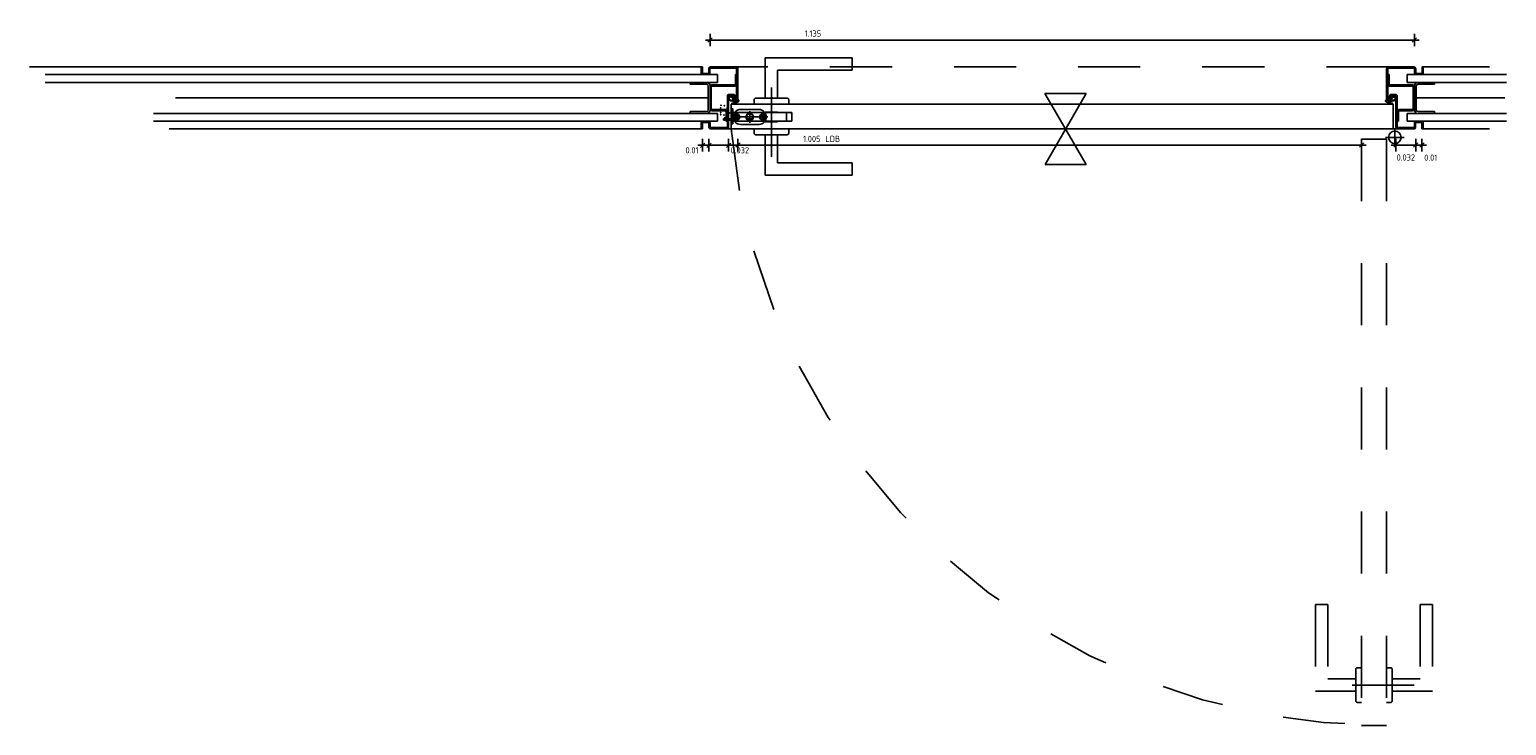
# Model space of a CAD drawing. Extents: x 22676.4 to 22686.7, y -5313.4 to -5308.9.
# Tile 1 of 5: x 22676.4 to 22678.8, y -5313.4 to -5312.2. Entities that reach past the tile are written whole.
import ezdxf

# ---------------------------------------------------------------- set-up
doc = ezdxf.new("R2010")
doc.units = 0
doc.header["$MEASUREMENT"] = 0
for name, pattern in [('DASHED', [15, 12, -3]), ('DOT_CENTER', [2, 1.25, -0.25, 0.25, -0.25]), ('STRICHLINIE2', [0.375, 0.25, -0.125]), ('VERDECKT2', [4.7625, 3.175, -1.5875])]:
    doc.linetypes.add(name, pattern=pattern)
doc.layers.get('0').update_dxf_attribs({"linetype": 'CONTINUOUS'})
doc.layers.get('Defpoints').update_dxf_attribs({"linetype": 'CONTINUOUS'})
for name, color, linetype in [('1', 7, 'CONTINUOUS'), ('AC-1-Unterzüge', 5, 'VERDECKT2'), ('AC-1-Wände_nichttragend', 2, 'CONTINUOUS'), ('AC-2-Fliesen', 9, 'CONTINUOUS'), ('AC-2-Türen', 7, 'CONTINUOUS'), ('AC-6-Vermassung_Innen', 4, 'CONTINUOUS')]:
    doc.layers.add(name, color=color, linetype=linetype)
doc.styles.add('ISOCP2', font='ISOCP2.SHX')
doc.styles.get("Standard").update_dxf_attribs({"font": 'isocp.shx'})
doc.linetypes.add('ISOLATION', pattern='A,0.00254,-2.54,[134,ltypeshp.shx,S=2.54,R=0,X=-2.54,Y=0],-5.08,[134,ltypeshp.shx,S=2.54,R=180,X=2.54,Y=0],-2.54', length=10.16254)
doc.dimstyles.new('KA_I5', dxfattribs={"dimtxt": 0.01, "dimasz": 0.0001, "dimexe": 100, "dimexo": 1, "dimgap": 0.005, "dimtad": 1, "dimdec": 3, "dimdsep": 46, "dimtxsty": 'Standard', "dimblk": 'KA_BEM', "dimcen": 5, "dimse1": 1, "dimse2": 1, "dimclrt": 256, "dimadec": 0, "dimazin": 0, "dimtfac": 1, "dimtdec": 3, "dimtix": 1, "dimtmove": 2, "dimatfit": 3, "dimldrblk": 'KA_BEM', "dimfxl": 0, "dimtvp": 0.8, "dimtolj": 1, "dimtzin": 0, "dimarcsym": 0})

# ---------------------------------------------------------------- blocks, each defined once
blk = doc.blocks.new('KA_BEM')
at = {"color": 0}
for p, q in [((-75, 0), (75, 0)), ((-35, -35), (35, 35)), ((0, -100), (0, 100))]:
    blk.add_line(p, q, dxfattribs=at)
blk = doc.blocks.new('*D8')
at = {"layer": 'AC-6-Vermassung_Innen', "color": 0, "linetype": 'VERDECKT2', "lineweight": -2}
blk.add_line((22677.5436, -5312.2589), (22678.6784, -5312.2589), dxfattribs=at)
at = {"layer": 'Defpoints', "color": 0, "linetype": 'VERDECKT2'}
for p in [(22678.6785, -5312.2589), (22677.5435, -5312.3337), (22678.6785, -5312.3337)]:
    blk.add_point(p, dxfattribs=at)
at = {"layer": 'AC-6-Vermassung_Innen', "color": 0, "linetype": 'VERDECKT2', "lineweight": -2, "xscale": 0.0001, "yscale": 0.0001, "zscale": 0.0001, "rotation": 180}
blk.add_blockref('KA_BEM', (22677.5435, -5312.2589), dxfattribs=at)
at = {"layer": 'AC-6-Vermassung_Innen', "color": 0, "linetype": 'VERDECKT2', "lineweight": -2, "xscale": 0.0001, "yscale": 0.0001, "zscale": 0.0001}
blk.add_blockref('KA_BEM', (22678.6785, -5312.2589), dxfattribs=at)
at = {"layer": 'AC-6-Vermassung_Innen', "linetype": 'VERDECKT2', "insert": (22677.7092, -5312.2484), "char_height": 0.01, "attachment_point": 5}
blk.add_mtext('\\A1;1.135', dxfattribs=at)
blk = doc.blocks.new('*D94')
at = {"layer": 'AC-6-Vermassung_Innen', "color": 0, "linetype": 'VERDECKT2', "lineweight": -2, "ltscale": 0.25}
for p, q in [((22677.5312, -5312.4282), (22677.5311, -5312.4282)), ((22677.5313, -5312.4282), (22677.5415, -5312.4282)), ((22677.5416, -5312.4282), (22677.5417, -5312.4282))]:
    blk.add_line(p, q, dxfattribs=at)
at = {"layer": 'Defpoints', "color": 0, "linetype": 'VERDECKT2', "ltscale": 0.25}
for p in [(22677.5313, -5312.3972), (22677.5415, -5312.399), (22677.5415, -5312.4282)]:
    blk.add_point(p, dxfattribs=at)
at = {"layer": 'AC-6-Vermassung_Innen', "color": 0, "linetype": 'VERDECKT2', "lineweight": -2, "ltscale": 0.25, "xscale": 0.0001, "yscale": 0.0001, "zscale": 0.0001}
blk.add_blockref('KA_BEM', (22677.5313, -5312.4282), dxfattribs=at)
at = {"layer": 'AC-6-Vermassung_Innen', "color": 0, "linetype": 'VERDECKT2', "lineweight": -2, "ltscale": 0.25, "xscale": 0.0001, "yscale": 0.0001, "zscale": 0.0001, "rotation": 180}
blk.add_blockref('KA_BEM', (22677.5415, -5312.4282), dxfattribs=at)
at = {"layer": 'AC-6-Vermassung_Innen', "linetype": 'VERDECKT2', "ltscale": 0.25, "insert": (22677.5144, -5312.4363), "char_height": 0.01, "attachment_point": 5}
blk.add_mtext('\\A1;0.01', dxfattribs=at)
blk = doc.blocks.new('*D95')
at = {"layer": 'AC-6-Vermassung_Innen', "color": 0, "linetype": 'VERDECKT2', "lineweight": -2, "ltscale": 0.25}
blk.add_line((22677.5416, -5312.4282), (22677.5732, -5312.4282), dxfattribs=at)
at = {"layer": 'Defpoints', "color": 0, "linetype": 'VERDECKT2', "ltscale": 0.25}
for p in [(22677.5415, -5312.399), (22677.5733, -5312.3971), (22677.5733, -5312.4282)]:
    blk.add_point(p, dxfattribs=at)
at = {"layer": 'AC-6-Vermassung_Innen', "color": 0, "linetype": 'VERDECKT2', "lineweight": -2, "ltscale": 0.25, "xscale": 0.0001, "yscale": 0.0001, "zscale": 0.0001, "rotation": 180}
blk.add_blockref('KA_BEM', (22677.5415, -5312.4282), dxfattribs=at)
at = {"layer": 'AC-6-Vermassung_Innen', "color": 0, "linetype": 'VERDECKT2', "lineweight": -2, "ltscale": 0.25, "xscale": 0.0001, "yscale": 0.0001, "zscale": 0.0001}
blk.add_blockref('KA_BEM', (22677.5733, -5312.4282), dxfattribs=at)
at = {"layer": 'AC-6-Vermassung_Innen', "linetype": 'VERDECKT2', "ltscale": 0.25, "insert": (22677.5915, -5312.4364), "char_height": 0.01, "attachment_point": 5}
blk.add_mtext('\\A1;0.032', dxfattribs=at)
blk = doc.blocks.new('*D96')
at = {"layer": 'AC-6-Vermassung_Innen', "color": 0, "linetype": 'VERDECKT2', "lineweight": -2}
blk.add_line((22678.6488, -5312.4281), (22678.6804, -5312.4281), dxfattribs=at)
at = {"layer": 'Defpoints', "color": 0, "linetype": 'VERDECKT2'}
for p in [(22678.6487, -5312.3944), (22678.6805, -5312.399), (22678.6805, -5312.4281)]:
    blk.add_point(p, dxfattribs=at)
at = {"layer": 'AC-6-Vermassung_Innen', "color": 0, "linetype": 'VERDECKT2', "lineweight": -2, "xscale": 0.0001, "yscale": 0.0001, "zscale": 0.0001, "rotation": 180}
blk.add_blockref('KA_BEM', (22678.6487, -5312.4281), dxfattribs=at)
at = {"layer": 'AC-6-Vermassung_Innen', "color": 0, "linetype": 'VERDECKT2', "lineweight": -2, "xscale": 0.0001, "yscale": 0.0001, "zscale": 0.0001}
blk.add_blockref('KA_BEM', (22678.6805, -5312.4281), dxfattribs=at)
at = {"layer": 'AC-6-Vermassung_Innen', "linetype": 'VERDECKT2', "insert": (22678.6646, -5312.448), "char_height": 0.01, "attachment_point": 5}
blk.add_mtext('\\A1;0.032', dxfattribs=at)
blk = doc.blocks.new('*D97')
at = {"layer": 'AC-6-Vermassung_Innen', "color": 0, "linetype": 'VERDECKT2', "lineweight": -2}
for p, q in [((22678.6804, -5312.4281), (22678.6803, -5312.4281)), ((22678.6805, -5312.4281), (22678.6907, -5312.4281)), ((22678.6908, -5312.4281), (22678.6909, -5312.4281))]:
    blk.add_line(p, q, dxfattribs=at)
at = {"layer": 'Defpoints', "color": 0, "linetype": 'VERDECKT2'}
for p in [(22678.6805, -5312.399), (22678.6907, -5312.402), (22678.6907, -5312.4281)]:
    blk.add_point(p, dxfattribs=at)
at = {"layer": 'AC-6-Vermassung_Innen', "color": 0, "linetype": 'VERDECKT2', "lineweight": -2, "xscale": 0.0001, "yscale": 0.0001, "zscale": 0.0001}
blk.add_blockref('KA_BEM', (22678.6805, -5312.4281), dxfattribs=at)
at = {"layer": 'AC-6-Vermassung_Innen', "color": 0, "linetype": 'VERDECKT2', "lineweight": -2, "xscale": 0.0001, "yscale": 0.0001, "zscale": 0.0001, "rotation": 180}
blk.add_blockref('KA_BEM', (22678.6907, -5312.4281), dxfattribs=at)
at = {"layer": 'AC-6-Vermassung_Innen', "linetype": 'VERDECKT2', "insert": (22678.7048, -5312.4483), "char_height": 0.01, "attachment_point": 5}
blk.add_mtext('\\A1;0.01', dxfattribs=at)
blk = doc.blocks.new('*D98')
at = {"layer": 'AC-6-Vermassung_Innen', "color": 0, "linetype": 'VERDECKT2', "lineweight": -2}
blk.add_line((22677.5884, -5312.4281), (22678.5933, -5312.4281), dxfattribs=at)
at = {"layer": 'Defpoints', "color": 0, "linetype": 'VERDECKT2'}
for p in [(22677.5883, -5312.3535), (22678.5934, -5312.4182), (22678.5934, -5312.4281)]:
    blk.add_point(p, dxfattribs=at)
at = {"layer": 'AC-6-Vermassung_Innen', "color": 0, "linetype": 'VERDECKT2', "lineweight": -2, "xscale": 0.0001, "yscale": 0.0001, "zscale": 0.0001, "rotation": 180}
blk.add_blockref('KA_BEM', (22677.5883, -5312.4281), dxfattribs=at)
at = {"layer": 'AC-6-Vermassung_Innen', "color": 0, "linetype": 'VERDECKT2', "lineweight": -2, "xscale": 0.0001, "yscale": 0.0001, "zscale": 0.0001}
blk.add_blockref('KA_BEM', (22678.5934, -5312.4281), dxfattribs=at)
at = {"layer": 'AC-6-Vermassung_Innen', "linetype": 'VERDECKT2', "insert": (22677.7073, -5312.4181), "char_height": 0.01, "attachment_point": 5}
blk.add_mtext('\\A1;1.005', dxfattribs=at)

msp = doc.modelspace()

# ---------------------------------------------------------------- linework, layer by layer
at = {"layer": '1', "linetype": 'VERDECKT2'}
for p, q in [((22677.63232, -5312.28746), (22677.63232, -5312.35246)), ((22677.77232, -5312.28746), (22677.63232, -5312.28746)), ((22677.77232, -5312.30746), (22677.65232, -5312.30746)), ((22677.65232, -5312.30746), (22677.65232, -5312.35246)), ((22677.77232, -5312.28746), (22677.77232, -5312.30746)), ((22677.61432, -5312.35546), (22677.61432, -5312.36196)), ((22677.66732, -5312.35246), (22677.61732, -5312.35246)), ((22677.67032, -5312.36196), (22677.67032, -5312.35546)), ((22677.67032, -5312.36196), (22677.61432, -5312.36196)), ((22677.67032, -5312.40196), (22677.61432, -5312.40196)), ((22677.61432, -5312.40846), (22677.61432, -5312.40196)), ((22677.67032, -5312.40196), (22677.67032, -5312.40846)), ((22677.66732, -5312.41146), (22677.61732, -5312.41146)), ((22677.63232, -5312.47646), (22677.63232, -5312.41146)), ((22677.65232, -5312.45646), (22677.65232, -5312.41146)), ((22677.77232, -5312.45646), (22677.65232, -5312.45646)), ((22677.77232, -5312.47646), (22677.77232, -5312.45646)), ((22677.77232, -5312.47646), (22677.63232, -5312.47646))]:
    msp.add_line(p, q, dxfattribs=at)
at = {"layer": '1', "color": 4, "linetype": 'ISOLATION', "ltscale": 0.0025}
for p, q in [((22677.54057, -5312.35202), (22676.68196, -5312.35202)), ((22678.68137, -5312.35202), (22678.82427, -5312.35202))]:
    msp.add_line(p, q, dxfattribs=at)
at = {"layer": '1', "color": 2, "linetype": 'DASHED'}
for p, q in [((22677.57132, -5312.37969), (22677.56532, -5312.38569)), ((22677.56532, -5312.38569), (22677.57132, -5312.37969)), ((22677.57132, -5312.37969), (22677.57732, -5312.37369)), ((22677.57732, -5312.36969), (22677.58032, -5312.36969)), ((22677.58032, -5312.36969), (22677.57732, -5312.36969)), ((22677.58032, -5312.37569), (22677.67232, -5312.37569)), ((22677.67532, -5312.37569), (22677.58032, -5312.37569)), ((22677.63232, -5312.37494), (22677.63232, -5312.37569)), ((22677.65232, -5312.37494), (22677.63232, -5312.37494)), ((22677.65232, -5312.37569), (22677.65232, -5312.37494)), ((22677.66657, -5312.37569), (22677.66657, -5312.38969)), ((22677.67532, -5312.38969), (22677.67532, -5312.37569)), ((22677.67532, -5312.37869), (22677.67532, -5312.38969)), ((22677.57132, -5312.38569), (22677.56532, -5312.38569)), ((22677.56532, -5312.38569), (22677.57132, -5312.38569)), ((22677.57132, -5312.38569), (22677.57732, -5312.38569)), ((22677.63232, -5312.39044), (22677.63232, -5312.38969)), ((22677.65232, -5312.39044), (22677.63232, -5312.39044)), ((22677.65232, -5312.38969), (22677.65232, -5312.39044))]:
    msp.add_line(p, q, dxfattribs=at)
at = {"layer": '1', "color": 2, "linetype": 'Continuous'}
for p, q in [((22677.5708, -5312.36758), (22677.5708, -5312.38858)), ((22677.57732, -5312.37369), (22677.57132, -5312.37969)), ((22677.57732, -5312.39369), (22677.57732, -5312.36969)), ((22677.57732, -5312.39369), (22677.57732, -5312.36969)), ((22677.58032, -5312.36969), (22677.58032, -5312.39369)), ((22677.58032, -5312.39369), (22677.58032, -5312.36969)), ((22677.59232, -5312.37069), (22677.62232, -5312.37069)), ((22677.60213, -5312.37969), (22677.60213, -5312.38569)), ((22677.61252, -5312.37969), (22677.61252, -5312.38569)), ((22677.56532, -5312.38569), (22677.56532, -5312.38769)), ((22677.56532, -5312.38769), (22677.56532, -5312.38569)), ((22677.56532, -5312.38769), (22677.57132, -5312.38769)), ((22677.57132, -5312.38769), (22677.56532, -5312.38769)), ((22677.57732, -5312.38569), (22677.57132, -5312.38569)), ((22677.57132, -5312.38769), (22677.57732, -5312.38769)), ((22677.57732, -5312.38769), (22677.57132, -5312.38769)), ((22677.58032, -5312.39369), (22677.57732, -5312.39369)), ((22677.57732, -5312.39369), (22677.58032, -5312.39369)), ((22677.58032, -5312.38969), (22677.67532, -5312.38969)), ((22677.67532, -5312.38969), (22677.58032, -5312.38969)), ((22677.62232, -5312.39469), (22677.59232, -5312.39469)), ((22677.61252, -5312.38569), (22677.60213, -5312.38569)), ((22677.60401, -5312.38769), (22677.61064, -5312.38769))]:
    msp.add_line(p, q, dxfattribs=at)
at = {"layer": '1', "color": 2, "linetype": 'DOT_CENTER'}
for p, q in [((22677.60732, -5312.38869), (22677.60732, -5312.37669)), ((22677.61332, -5312.38269), (22677.60132, -5312.38269))]:
    msp.add_line(p, q, dxfattribs=at)
at = {"layer": '1', "color": 2, "linetype": 'Continuous'}
for centre, radius in [((22677.58632, -5312.38269), 0.005), ((22677.58632, -5312.38269), 0.00275), ((22677.62832, -5312.38269), 0.005), ((22677.62832, -5312.38269), 0.00275)]:
    msp.add_circle(centre, radius, dxfattribs=at)
at = {"layer": '1', "color": 2, "linetype": 'DASHED'}
msp.add_circle((22677.60732, -5312.38269), 0.005, dxfattribs=at)
at = {"layer": '1', "linetype": 'VERDECKT2'}
for centre, start, end in [((22677.61732, -5312.35546), 90, 180), ((22677.66732, -5312.35546), 0, 90), ((22677.61732, -5312.40846), 180, 270), ((22677.66732, -5312.40846), 270, 0)]:
    msp.add_arc(centre, 0.003, start, end, dxfattribs=at)
at = {"layer": '1', "color": 2, "linetype": 'Continuous'}
for centre, radius, start, end in [((22677.59232, -5312.38269), 0.012, 90, 270), ((22677.60732, -5312.38269), 0.006, 150, 210), ((22677.60732, -5312.38269), 0.006, 90, 150), ((22677.60732, -5312.38269), 0.006, 30, 90), ((22677.60732, -5312.38269), 0.006, 330, 30), ((22677.62232, -5312.38269), 0.012, 270, 90), ((22677.60732, -5312.38269), 0.006, 210, 236.44269), ((22677.60732, -5312.38269), 0.006, 236.44269, 270), ((22677.60732, -5312.38269), 0.006, 270, 303.55731), ((22677.60732, -5312.38269), 0.006, 303.55731, 330)]:
    msp.add_arc(centre, radius, start, end, dxfattribs=at)
at = {"layer": '1', "color": 2, "linetype": 'DASHED'}
msp.add_arc((22677.67232, -5312.37869), 0.003, 0, 90, dxfattribs=at)
at = {"layer": '1', "color": 7, "linetype": 'Continuous'}
for p in [(22677.56043, -5312.3756), (22677.56048, -5312.36839), (22677.56069, -5312.37929), (22677.56112, -5312.36418), (22677.56329, -5312.37182), (22677.56578, -5312.37955), (22677.56622, -5312.36444)]:
    msp.add_point(p, dxfattribs=at)
at = {"layer": 'AC-1-Unterzüge', "ltscale": 0.01}
msp.add_line((22678.63666, -5312.30208), (22677.5853, -5312.30208), dxfattribs=at)
at = {"layer": 'AC-1-Wände_nichttragend'}
for p, q in [((22677.5291, -5312.30208), (22676.44682, -5312.30207)), ((22678.79962, -5312.30208), (22678.69284, -5312.30209)), ((22677.55529, -5312.31458), (22676.47181, -5312.31457)), ((22677.55529, -5312.32708), (22676.47182, -5312.32707)), ((22678.82681, -5312.31458), (22678.66666, -5312.31458)), ((22678.82681, -5312.32708), (22678.66666, -5312.32709)), ((22677.55529, -5312.37708), (22676.64681, -5312.37708)), ((22678.82681, -5312.37708), (22678.66666, -5312.37709)), ((22677.55529, -5312.38958), (22676.64681, -5312.38958)), ((22677.5291, -5312.40208), (22676.67181, -5312.40208)), ((22678.82681, -5312.38958), (22678.66666, -5312.38959)), ((22678.79962, -5312.40208), (22678.69284, -5312.40209))]:
    msp.add_line(p, q, dxfattribs=at)
at = {"layer": 'AC-2-Fliesen'}
for p, q in [((22678.14958, -5312.45922), (22678.08317, -5312.34495)), ((22678.14958, -5312.34495), (22678.08317, -5312.34495)), ((22678.14942, -5312.34493), (22678.08343, -5312.45922)), ((22677.57029, -5312.40196), (22678.65165, -5312.40196)), ((22678.14958, -5312.45922), (22678.08343, -5312.45922))]:
    msp.add_line(p, q, dxfattribs=at)
at = {"layer": 'AC-2-Türen'}
for p, q in [((22677.5291, -5312.31158), (22677.5291, -5312.30208)), ((22677.5291, -5312.30208), (22677.5311, -5312.30208)), ((22677.5311, -5312.30208), (22677.5311, -5312.31158)), ((22677.54129, -5312.31158), (22677.54129, -5312.30508)), ((22677.54329, -5312.30508), (22677.54329, -5312.31158)), ((22677.54429, -5312.30208), (22677.58529, -5312.30208)), ((22677.58529, -5312.30408), (22677.54429, -5312.30408)), ((22677.58629, -5312.35355), (22677.58629, -5312.30508)), ((22677.58829, -5312.30508), (22677.58829, -5312.35355)), ((22678.63366, -5312.30508), (22678.63366, -5312.35355)), ((22678.63566, -5312.35355), (22678.63566, -5312.30508)), ((22678.67766, -5312.30208), (22678.63666, -5312.30208)), ((22678.63666, -5312.30408), (22678.67766, -5312.30408)), ((22678.67866, -5312.30508), (22678.67866, -5312.31158)), ((22678.68066, -5312.31158), (22678.68066, -5312.30508)), ((22678.69084, -5312.30208), (22678.69084, -5312.31158)), ((22678.69284, -5312.30208), (22678.69084, -5312.30208)), ((22678.69284, -5312.31158), (22678.69284, -5312.30208)), ((22677.51127, -5312.32708), (22677.53767, -5312.32708)), ((22677.51127, -5312.32708), (22677.51127, -5312.32998)), ((22677.51127, -5312.32998), (22677.53767, -5312.32998)), ((22677.5321, -5312.31258), (22677.54029, -5312.31258)), ((22677.54029, -5312.31458), (22677.5321, -5312.31458)), ((22677.54057, -5312.33288), (22677.54057, -5312.37116)), ((22677.54347, -5312.33288), (22677.54347, -5312.37116)), ((22677.58355, -5312.33108), (22677.54606, -5312.33108)), ((22677.58355, -5312.33308), (22677.54606, -5312.33308)), ((22677.55529, -5312.31458), (22677.55529, -5312.32708)), ((22677.58429, -5312.31458), (22677.58629, -5312.31458)), ((22677.58429, -5312.31458), (22677.58429, -5312.33035)), ((22678.63766, -5312.31458), (22678.63566, -5312.31458)), ((22678.63766, -5312.31458), (22678.63766, -5312.33035)), ((22678.63839, -5312.33108), (22678.67588, -5312.33108)), ((22678.63839, -5312.33308), (22678.67588, -5312.33308)), ((22678.66666, -5312.31458), (22678.66666, -5312.32708)), ((22678.67847, -5312.33288), (22678.67847, -5312.37116)), ((22678.68137, -5312.33288), (22678.68137, -5312.37116)), ((22678.68984, -5312.31258), (22678.68166, -5312.31258)), ((22678.68166, -5312.31458), (22678.68984, -5312.31458)), ((22678.71067, -5312.32708), (22678.68427, -5312.32708)), ((22678.71067, -5312.32998), (22678.68427, -5312.32998)), ((22677.54547, -5312.33367), (22677.54547, -5312.37007)), ((22677.57129, -5312.39896), (22677.57129, -5312.34932)), ((22677.57329, -5312.34932), (22677.57329, -5312.39896)), ((22677.57429, -5312.34632), (22677.58047, -5312.34632)), ((22677.57429, -5312.34632), (22677.58047, -5312.34632)), ((22677.58047, -5312.34832), (22677.57429, -5312.34832)), ((22677.58147, -5312.35355), (22677.58147, -5312.34932)), ((22677.58347, -5312.34932), (22677.58347, -5312.35355)), ((22677.58447, -5312.35455), (22677.58529, -5312.35455)), ((22677.58529, -5312.35655), (22677.58447, -5312.35655)), ((22678.63747, -5312.35455), (22678.63666, -5312.35455)), ((22678.63666, -5312.35655), (22678.63747, -5312.35655)), ((22678.63847, -5312.34932), (22678.63847, -5312.35355)), ((22678.64047, -5312.35355), (22678.64047, -5312.34932)), ((22678.64766, -5312.34632), (22678.64147, -5312.34632)), ((22678.64766, -5312.34632), (22678.64147, -5312.34632)), ((22678.64147, -5312.34832), (22678.64766, -5312.34832)), ((22678.64866, -5312.34932), (22678.64866, -5312.39896)), ((22678.65066, -5312.39896), (22678.65066, -5312.34932)), ((22678.67647, -5312.33367), (22678.67647, -5312.37007)), ((22677.53767, -5312.37406), (22677.51127, -5312.37406)), ((22677.51127, -5312.37406), (22677.51127, -5312.37708)), ((22677.51127, -5312.37696), (22677.53767, -5312.37696)), ((22677.56863, -5312.37096), (22677.54636, -5312.37096)), ((22677.56863, -5312.37296), (22677.54636, -5312.37296)), ((22677.55529, -5312.37708), (22677.55529, -5312.38958)), ((22677.56929, -5312.38946), (22677.56929, -5312.37362)), ((22678.64429, -5312.36196), (22677.57732, -5312.36196)), ((22677.57732, -5312.40196), (22677.57732, -5312.36196)), ((22678.64429, -5312.36196), (22678.64429, -5312.40196)), ((22678.65266, -5312.38946), (22678.65266, -5312.37362)), ((22678.65331, -5312.37096), (22678.67558, -5312.37096)), ((22678.65331, -5312.37296), (22678.67558, -5312.37296)), ((22678.66666, -5312.37709), (22678.66666, -5312.38959)), ((22678.68427, -5312.37406), (22678.71067, -5312.37406)), ((22678.71067, -5312.37696), (22678.68427, -5312.37696)), ((22677.52929, -5312.40196), (22677.52929, -5312.39246)), ((22677.53129, -5312.40196), (22677.52929, -5312.40196)), ((22677.53129, -5312.39246), (22677.53129, -5312.40196)), ((22677.53229, -5312.38946), (22677.54047, -5312.38946)), ((22677.54047, -5312.39146), (22677.53229, -5312.39146)), ((22677.54147, -5312.39896), (22677.54147, -5312.39246)), ((22677.54347, -5312.39246), (22677.54347, -5312.39896)), ((22677.54447, -5312.39996), (22677.57029, -5312.39996)), ((22677.54447, -5312.40196), (22677.57029, -5312.40196)), ((22677.56929, -5312.38946), (22677.57129, -5312.38946)), ((22678.64429, -5312.40196), (22677.57732, -5312.40196)), ((22678.64697, -5312.43056), (22678.64697, -5312.40056)), ((22678.65266, -5312.38946), (22678.65066, -5312.38946)), ((22678.67747, -5312.39996), (22678.65166, -5312.39996)), ((22678.67747, -5312.40196), (22678.65166, -5312.40196)), ((22678.67847, -5312.39246), (22678.67847, -5312.39896)), ((22678.68047, -5312.39896), (22678.68047, -5312.39246)), ((22678.68966, -5312.38946), (22678.68147, -5312.38946)), ((22678.68147, -5312.39146), (22678.68966, -5312.39146)), ((22678.69066, -5312.39246), (22678.69066, -5312.40196)), ((22678.69066, -5312.40196), (22678.69266, -5312.40196)), ((22678.69266, -5312.40196), (22678.69266, -5312.39246)), ((22678.63197, -5312.41556), (22678.66197, -5312.41556))]:
    msp.add_line(p, q, dxfattribs=at)
at = {"layer": 'AC-2-Türen', "color": 7}
for p, q in [((22678.71067, -5312.32708), (22678.71067, -5312.32998)), ((22678.71067, -5312.37406), (22678.71067, -5312.37696))]:
    msp.add_line(p, q, dxfattribs=at)
at = {"layer": 'AC-2-Türen', "linetype": 'STRICHLINIE2', "ltscale": 0.1}
for p, q in [((22678.59337, -5312.41824), (22678.59337, -5313.36275)), ((22678.59337, -5312.41824), (22678.63337, -5312.41824)), ((22678.63337, -5312.41824), (22678.63337, -5313.36275)), ((22678.51887, -5313.16775), (22678.53887, -5313.16775)), ((22678.51887, -5313.16775), (22678.51887, -5313.30775)), ((22678.53887, -5313.16775), (22678.53887, -5313.28775)), ((22678.68787, -5313.16775), (22678.68787, -5313.28775)), ((22678.68787, -5313.16775), (22678.70787, -5313.16775)), ((22678.70787, -5313.16775), (22678.70787, -5313.30775)), ((22678.58387, -5313.27275), (22678.58387, -5313.32275)), ((22678.59337, -5313.26975), (22678.58687, -5313.26975)), ((22678.63337, -5313.26975), (22678.63987, -5313.26975)), ((22678.64287, -5313.27275), (22678.64287, -5313.32275)), ((22678.51887, -5313.30775), (22678.58387, -5313.30775)), ((22678.53887, -5313.28775), (22678.58387, -5313.28775)), ((22678.68787, -5313.28775), (22678.64287, -5313.28775)), ((22678.70787, -5313.30775), (22678.64287, -5313.30775)), ((22678.58687, -5313.32575), (22678.59337, -5313.32575)), ((22678.63987, -5313.32575), (22678.63337, -5313.32575)), ((22678.63337, -5313.36275), (22678.59337, -5313.36275))]:
    msp.add_line(p, q, dxfattribs=at)
at = {"layer": 'AC-2-Türen', "color": 4, "linetype": 'STRICHLINIE2', "ltscale": 0.1}
msp.add_line((22678.67829, -5313.29775), (22678.56674, -5313.29775), dxfattribs=at)
at = {"layer": 'AC-2-Türen'}
for points in [[(22677.57939, -5312.36065), (22677.58037, -5312.3605), (22677.58175, -5312.3601), (22677.58288, -5312.35966), (22677.58379, -5312.35915), (22677.58462, -5312.3585), (22677.58459, -5312.35821), (22677.5844, -5312.35796), (22677.58222, -5312.35777), (22677.5768, -5312.35679), (22677.5735, -5312.35541), (22677.5735, -5312.35029), (22677.57583, -5312.34904), (22677.58102, -5312.35098), (22677.58102, -5312.35457), (22677.58149, -5312.35548), (22677.58219, -5312.35625), (22677.58317, -5312.35679), (22677.58433, -5312.35712), (22677.58575, -5312.35712), (22677.58655, -5312.35694), (22677.58735, -5312.35646), (22677.58811, -5312.35585), (22677.5888, -5312.35552), (22677.58946, -5312.35559), (22677.58986, -5312.35603), (22677.58993, -5312.35716), (22677.58949, -5312.35781), (22677.58626, -5312.35992), (22677.58317, -5312.36097), (22677.58073, -5312.36123), (22677.57899, -5312.36126), (22677.5787, -5312.36108), (22677.57873, -5312.36072), (22677.57899, -5312.36065), (22677.57939, -5312.36065)], [(22677.58076, -5312.35643), (22677.57695, -5312.35577), (22677.5745, -5312.35474), (22677.5745, -5312.35087), (22677.57597, -5312.35012), (22677.58002, -5312.35175), (22677.58002, -5312.35482), (22677.58031, -5312.35571), (22677.58076, -5312.35643)], [(22678.64256, -5312.36065), (22678.64157, -5312.3605), (22678.64019, -5312.3601), (22678.63907, -5312.35966), (22678.63816, -5312.35915), (22678.63732, -5312.3585), (22678.63736, -5312.35821), (22678.63754, -5312.35795), (22678.63972, -5312.35777), (22678.64514, -5312.35679), (22678.64845, -5312.35541), (22678.64845, -5312.35029), (22678.64611, -5312.34904), (22678.64092, -5312.35098), (22678.64092, -5312.35457), (22678.64045, -5312.35548), (22678.63976, -5312.35625), (22678.63877, -5312.35679), (22678.63761, -5312.35712), (22678.63619, -5312.35712), (22678.63539, -5312.35694), (22678.63459, -5312.35646), (22678.63383, -5312.35585), (22678.63314, -5312.35552), (22678.63248, -5312.35559), (22678.63208, -5312.35603), (22678.63201, -5312.35715), (22678.63245, -5312.35781), (22678.63568, -5312.35992), (22678.63877, -5312.36097), (22678.64121, -5312.36123), (22678.64295, -5312.36126), (22678.64325, -5312.36108), (22678.64321, -5312.36072), (22678.64295, -5312.36065), (22678.64256, -5312.36065)], [(22678.64119, -5312.35643), (22678.64499, -5312.35577), (22678.64745, -5312.35474), (22678.64745, -5312.35087), (22678.64597, -5312.35012), (22678.64192, -5312.35175), (22678.64192, -5312.35482), (22678.64163, -5312.35571), (22678.64119, -5312.35643)]]:
    msp.add_lwpolyline(points, close=True, dxfattribs=at)
msp.add_circle((22678.64697, -5312.41556), 0.01, dxfattribs=at)
for centre, radius, start, end in [((22677.54429, -5312.30508), 0.003, 90, 180), ((22677.54429, -5312.30508), 0.001, 90, 180), ((22677.58529, -5312.30508), 0.003, 0, 90), ((22677.58529, -5312.30508), 0.001, 0, 90), ((22678.63666, -5312.30508), 0.003, 90, 180), ((22678.63666, -5312.30508), 0.001, 90, 180), ((22678.67766, -5312.30508), 0.003, 0, 90), ((22678.67766, -5312.30508), 0.001, 0, 90), ((22677.5321, -5312.31158), 0.003, 180, 270), ((22677.5321, -5312.31158), 0.001, 180, 270), ((22677.53767, -5312.33288), 0.0058, 0, 90), ((22677.53767, -5312.33288), 0.0029, 0, 90), ((22677.54029, -5312.31158), 0.003, 270, 0), ((22677.54029, -5312.31158), 0.001, 270, 0), ((22677.54606, -5312.33367), 0.00259, 90, 180), ((22677.54606, -5312.33367), 0.000585, 90, 180), ((22677.58355, -5312.33035), 0.000733, 270, 0), ((22677.58355, -5312.33035), 0.00273, 270, 0), ((22678.63839, -5312.33035), 0.00273, 180, 270), ((22678.63839, -5312.33035), 0.000733, 180, 270), ((22678.67588, -5312.33367), 0.00259, 0, 90), ((22678.67588, -5312.33367), 0.000585, 0, 90), ((22678.68427, -5312.33288), 0.0058, 90, 180), ((22678.68166, -5312.31158), 0.003, 180, 270), ((22678.68166, -5312.31158), 0.001, 180, 270), ((22678.68427, -5312.33288), 0.0029, 90, 180), ((22678.68984, -5312.31158), 0.001, 270, 0), ((22678.68984, -5312.31158), 0.003, 270, 0), ((22677.57429, -5312.34932), 0.003, 90, 180), ((22677.57429, -5312.34932), 0.001, 90, 180), ((22677.58047, -5312.34932), 0.003, 0, 90), ((22677.58047, -5312.34932), 0.001, 0, 90), ((22677.58447, -5312.35355), 0.003, 180, 270), ((22677.58447, -5312.35355), 0.001, 180, 270), ((22677.58529, -5312.35355), 0.001, 270, 0), ((22677.58529, -5312.35355), 0.003, 270, 0), ((22678.63666, -5312.35355), 0.003, 180, 270), ((22678.63666, -5312.35355), 0.001, 180, 270), ((22678.63747, -5312.35355), 0.001, 270, 0), ((22678.63747, -5312.35355), 0.003, 270, 0), ((22678.64147, -5312.34932), 0.003, 90, 180), ((22678.64147, -5312.34932), 0.001, 90, 180), ((22678.64766, -5312.34932), 0.003, 0, 90), ((22678.64766, -5312.34932), 0.001, 0, 90), ((22677.53767, -5312.37116), 0.0058, 270, 0), ((22677.53767, -5312.37116), 0.0029, 270, 0), ((22677.54636, -5312.37007), 0.00289, 180, 270), ((22677.54636, -5312.37007), 0.000891, 180, 270), ((22677.56863, -5312.37362), 0.00266, 0, 90), ((22677.56863, -5312.37362), 0.000657, 0, 90), ((22678.65331, -5312.37362), 0.00266, 90, 180), ((22678.65331, -5312.37362), 0.000657, 90, 180), ((22678.67558, -5312.37007), 0.00289, 270, 0), ((22678.67558, -5312.37007), 0.000891, 270, 0), ((22678.68427, -5312.37116), 0.0058, 180, 270), ((22678.68427, -5312.37116), 0.0029, 180, 270), ((22677.53229, -5312.39246), 0.003, 90, 180), ((22677.53229, -5312.39246), 0.001, 90, 180), ((22677.54047, -5312.39246), 0.003, 0, 90), ((22677.54047, -5312.39246), 0.001, 0, 90), ((22677.54447, -5312.39896), 0.003, 180, 270), ((22677.54447, -5312.39896), 0.001, 180, 270), ((22677.57029, -5312.39896), 0.003, 270, 0), ((22677.57029, -5312.39896), 0.001, 270, 0), ((22678.65166, -5312.39896), 0.003, 180, 270), ((22678.65166, -5312.39896), 0.001, 180, 270), ((22678.67747, -5312.39896), 0.001, 270, 0), ((22678.67747, -5312.39896), 0.003, 270, 0), ((22678.68147, -5312.39246), 0.003, 90, 180), ((22678.68147, -5312.39246), 0.001, 90, 180), ((22678.68966, -5312.39246), 0.003, 0, 90), ((22678.68966, -5312.39246), 0.001, 0, 90)]:
    msp.add_arc(centre, radius, start, end, dxfattribs=at)
at = {"layer": 'AC-2-Türen', "color": 4, "linetype": 'STRICHLINIE2', "ltscale": 0.1}
msp.add_arc((22678.62959, -5312.30613), 1.05662, 185.2034, 270.20477, dxfattribs=at)
at = {"layer": 'AC-2-Türen', "linetype": 'STRICHLINIE2', "ltscale": 0.1}
for centre, start, end in [((22678.58687, -5313.27275), 90, 180), ((22678.63987, -5313.27275), 0, 90), ((22678.58687, -5313.32275), 180, 270), ((22678.63987, -5313.32275), 270, 0)]:
    msp.add_arc(centre, 0.003, start, end, dxfattribs=at)
at = {"layer": 'AC-6-Vermassung_Innen', "linetype": 'VERDECKT2', "ltscale": 0.25}
for p, q in [((22677.64232, -5312.44688), (22677.64232, -5312.33533)), ((22677.58632, -5312.38869), (22677.58632, -5312.37669)), ((22677.60732, -5312.37365), (22677.60732, -5312.39206)), ((22677.62832, -5312.38869), (22677.62832, -5312.37669)), ((22677.57763, -5312.38269), (22677.6368, -5312.38269))]:
    msp.add_line(p, q, dxfattribs=at)

# ---------------------------------------------------------------- texts
at = {"layer": 'AC-6-Vermassung_Innen', "linetype": 'VERDECKT2', "ltscale": 0.25, "insert": (22677.7293, -5312.41305), "char_height": 0.01, "width": 0.1352, "attachment_point": 1, "style": 'ISOCP2'}
msp.add_mtext('LDB ', dxfattribs=at)

# ---------------------------------------------------------------- dimensions: what is measured, and where the dimension line sits
at = {"layer": 'AC-6-Vermassung_Innen', "linetype": 'VERDECKT2', "ltscale": 0.25}
dim = msp.add_linear_dim(base=(22678.67847, -5312.25886), p1=(22677.54347, -5312.33367), p2=(22678.67847, -5312.33367), angle=180, dimstyle='KA_I5', dxfattribs=at)
dim.commit()
dim.dimension.update_dxf_attribs({"geometry": '*D8', "text_midpoint": (22677.70922, -5312.24838), "dimtype": 160})
for base, p1, p2, picture, middle in [((22678.59337, -5312.42807), (22677.58829, -5312.35355), (22678.59337, -5312.41824), '*D98', (22677.70728, -5312.41807)), ((22677.54147, -5312.42815), (22677.53129, -5312.39721), (22677.54147, -5312.39896), '*D94', (22677.5144, -5312.4363)), ((22677.57329, -5312.42815), (22677.54147, -5312.39896), (22677.57329, -5312.39706), '*D95', (22677.59146, -5312.43638)), ((22678.68047, -5312.42807), (22678.64866, -5312.39436), (22678.68047, -5312.39896), '*D96', (22678.66456, -5312.44797)), ((22678.69066, -5312.42807), (22678.68047, -5312.39896), (22678.69066, -5312.40196), '*D97', (22678.70481, -5312.44829))]:
    dim = msp.add_linear_dim(base=base, p1=p1, p2=p2, dimstyle='KA_I5', dxfattribs=at)
    dim.commit()
    dim.dimension.update_dxf_attribs({"geometry": picture, "text_midpoint": middle, "dimtype": 160})

doc.saveas('drawing.dxf')
